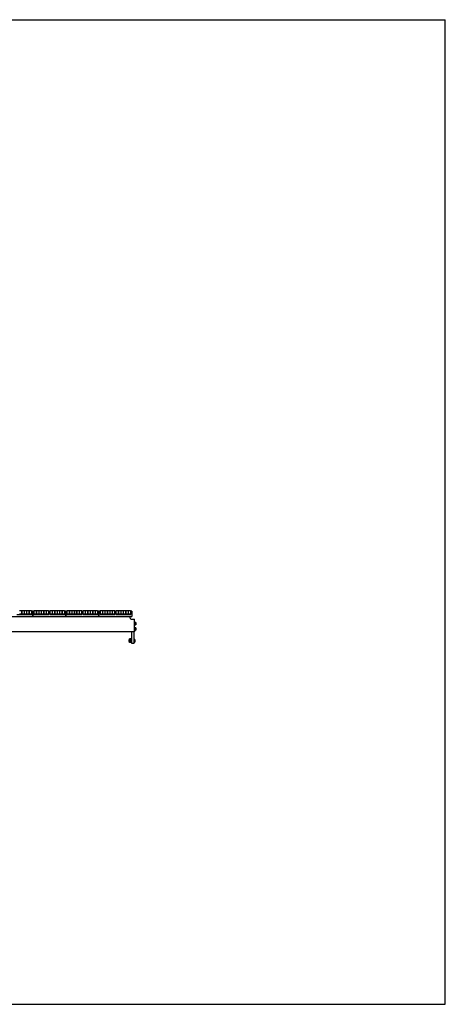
# Model space of a CAD drawing. Header units: inches. Extents: x 0 to 176, y 0 to 136.
# Tile 11 of 11: x 117 to 176, y 0 to 136. Entities that reach past the tile are written whole.
import ezdxf

# ---------------------------------------------------------------- set-up
doc = ezdxf.new("R2010")
doc.units = ezdxf.units.IN
doc.header["$LTSCALE"] = 9.68
doc.header["$MEASUREMENT"] = 0
doc.layers.get('0').update_dxf_attribs({"linetype": 'CONTINUOUS'})
for name, color, linetype in [('518353_WW_518353_36_BL4', 7, 'CONTINUOUS'), ('520309_BL131', 7, 'CONTINUOUS'), ('532387_BL141', 7, 'CONTINUOUS'), ('807_1830_11_1_SOLID1_BL275', 7, 'CONTINUOUS'), ('807_1830_11_1_SOLID1_BL287', 7, 'CONTINUOUS'), ('807_1830_11_1_SOLID1_BL299', 7, 'CONTINUOUS'), ('807_1830_12_1_SOLID1_BL268', 7, 'CONTINUOUS'), ('807_1830_12_1_SOLID1_BL280', 7, 'CONTINUOUS'), ('807_1830_12_1_SOLID1_BL292', 7, 'CONTINUOUS'), ('807_1830_12_1_SOLID1_BL304', 7, 'CONTINUOUS'), ('807_1830_13_1_SOLID1_BL270', 7, 'CONTINUOUS'), ('807_1830_13_1_SOLID1_BL282', 7, 'CONTINUOUS'), ('807_1830_13_1_SOLID1_BL294', 7, 'CONTINUOUS'), ('807_1830_19_1_SOLID1_BL269', 7, 'CONTINUOUS'), ('807_1830_19_1_SOLID1_BL281', 7, 'CONTINUOUS'), ('807_1830_19_1_SOLID1_BL293', 7, 'CONTINUOUS'), ('807_1830_1_SOLID1_BL267', 7, 'CONTINUOUS'), ('807_1830_1_SOLID1_BL279', 7, 'CONTINUOUS'), ('807_1830_1_SOLID1_BL291', 7, 'CONTINUOUS'), ('807_1830_1_SOLID1_BL303', 7, 'CONTINUOUS'), ('807_1830_20_1_SOLID1_BL265', 7, 'CONTINUOUS'), ('807_1830_20_1_SOLID1_BL277', 7, 'CONTINUOUS'), ('807_1830_20_1_SOLID1_BL289', 7, 'CONTINUOUS'), ('807_1830_20_1_SOLID1_BL301', 7, 'CONTINUOUS'), ('807_1830_22_1_SOLID1_BL160', 7, 'CONTINUOUS'), ('807_1830_22_1_SOLID1_BL161', 7, 'CONTINUOUS'), ('807_1830_22_1_SOLID1_BL162', 7, 'CONTINUOUS'), ('807_1830_22_1_SOLID1_BL163', 7, 'CONTINUOUS'), ('807_1830_29_1_SOLID1_BL264', 7, 'CONTINUOUS'), ('807_1830_29_1_SOLID1_BL276', 7, 'CONTINUOUS'), ('807_1830_29_1_SOLID1_BL288', 7, 'CONTINUOUS'), ('807_1830_29_1_SOLID1_BL300', 7, 'CONTINUOUS'), ('807_1830_30_1_SOLID1_BL274', 7, 'CONTINUOUS'), ('807_1830_30_1_SOLID1_BL286', 7, 'CONTINUOUS'), ('807_1830_30_1_SOLID1_BL298', 7, 'CONTINUOUS'), ('807_1830_34_1_SOLID1_BL273', 7, 'CONTINUOUS'), ('807_1830_34_1_SOLID1_BL285', 7, 'CONTINUOUS'), ('807_1830_34_1_SOLID1_BL297', 7, 'CONTINUOUS'), ('807_1830_35_1_SOLID1_BL271', 7, 'CONTINUOUS'), ('807_1830_35_1_SOLID1_BL283', 7, 'CONTINUOUS'), ('807_1830_35_1_SOLID1_BL295', 7, 'CONTINUOUS'), ('807_1830_4_1_SOLID1_BL266', 7, 'CONTINUOUS'), ('807_1830_4_1_SOLID1_BL278', 7, 'CONTINUOUS'), ('807_1830_4_1_SOLID1_BL290', 7, 'CONTINUOUS'), ('807_1830_4_1_SOLID1_BL302', 7, 'CONTINUOUS'), ('807_1830_5_1_SOLID1_BL272', 7, 'CONTINUOUS'), ('807_1830_5_1_SOLID1_BL284', 7, 'CONTINUOUS'), ('807_1830_5_1_SOLID1_BL296', 7, 'CONTINUOUS'), ('960616MSSF_BL15', 7, 'CONTINUOUS'), ('960616MSSF_BL28', 7, 'CONTINUOUS'), ('960616MSSF_BL308', 7, 'CONTINUOUS')]:
    doc.layers.add(name, color=color, linetype=linetype)

# ---------------------------------------------------------------- blocks, each defined once
blk = doc.blocks.new('518353_WW_518353_36_BL4', base_point=(91.87, 88))
at = {"layer": '518353_WW_518353_36_BL4', "color": 7, "linetype": 'CONTINUOUS'}
for p, q in [((119.09, 53.56), (119.06, 53.56)), ((123.65, 53.56), (123.62, 53.56)), ((128.21, 53.56), (128.18, 53.56)), ((132.52, 53.32), (132.52, 53.56)), ((132.64, 53.2), (133.1, 53.2)), ((133.1, 51.45), (133.1, 53.2)), ((133.1, 51.45), (95.93, 51.45))]:
    blk.add_line(p, q, dxfattribs=at)
blk.add_arc((132.64, 53.32), 0.125, 180, 270, dxfattribs=at)
blk = doc.blocks.new('960616MSSF_BL15', base_point=(90.85, 87.28))
at = {"layer": '960616MSSF_BL15', "color": 7, "linetype": 'CONTINUOUS'}
for p, q in [((132.37, 50.31), (132.38, 50.33)), ((132.38, 50.33), (132.43, 50.33)), ((132.38, 50.09), (132.38, 50.33)), ((132.62, 50.33), (132.75, 50.33)), ((133, 50.48), (133.05, 50.48)), ((133.05, 50.48), (133.05, 49.94)), ((133.05, 50.39), (133.15, 50.39)), ((133.15, 50.39), (133.16, 50.38)), ((133.17, 50.36), (133.16, 50.38)), ((133.17, 50.36), (133.17, 50.06)), ((132.37, 50.1), (132.37, 50.31)), ((132.37, 50.1), (132.38, 50.09)), ((132.38, 50.09), (132.43, 50.09)), ((132.62, 50.09), (132.75, 50.09)), ((133, 49.94), (133.05, 49.94)), ((133.05, 50.31), (133.15, 50.31)), ((133.05, 50.13), (133.15, 50.13)), ((133.05, 50.03), (133.15, 50.03)), ((133.15, 50.03), (133.16, 50.03)), ((133.17, 50.06), (133.16, 50.03))]:
    blk.add_line(p, q, dxfattribs=at)
for points, knots in [([(133.16, 50.38), (133.16, 50.38), (133.16, 50.37), (133.17, 50.36), (133.17, 50.36), (133.17, 50.35), (133.17, 50.34), (133.17, 50.34), (133.16, 50.33), (133.16, 50.32), (133.16, 50.32), (133.15, 50.31)], [0, 0, 0, 0, 0.129736, 0.253834, 0.373695, 0.432869, 0.492017, 0.611675, 0.735403, 0.864732, 1, 1, 1, 1]), ([(133.15, 50.31), (133.16, 50.31), (133.16, 50.29), (133.16, 50.27), (133.17, 50.24), (133.17, 50.22), (133.17, 50.2), (133.16, 50.18), (133.16, 50.15), (133.16, 50.14), (133.15, 50.13)], [0, 0, 0, 0, 0.125019, 0.250023, 0.375015, 0.5, 0.624985, 0.749977, 0.874981, 1, 1, 1, 1]), ([(133.15, 50.13), (133.16, 50.13), (133.16, 50.12), (133.16, 50.11), (133.17, 50.09), (133.17, 50.08), (133.17, 50.07), (133.16, 50.05), (133.16, 50.04), (133.16, 50.03), (133.15, 50.03)], [0, 0, 0, 0, 0.128962, 0.254921, 0.378248, 0.500004, 0.621761, 0.745092, 0.871044, 1, 1, 1, 1])]:
    blk.add_open_spline(points, degree=3, knots=knots, dxfattribs=at)
blk = doc.blocks.new('960616MSSF_BL28', base_point=(92.01, 88.52))
at = {"layer": '960616MSSF_BL28', "color": 7, "linetype": 'CONTINUOUS'}
for p, q in [((133.1, 52.85), (133.16, 52.85)), ((133.1, 52.31), (133.16, 52.31)), ((133.16, 52.85), (133.16, 52.31)), ((133.16, 52.74), (133.26, 52.74)), ((133.16, 52.74), (133.26, 52.74)), ((133.16, 52.58), (133.26, 52.58)), ((133.16, 52.42), (133.26, 52.42)), ((133.28, 52.73), (133.27, 52.74)), ((133.28, 52.43), (133.27, 52.42)), ((133.28, 52.73), (133.28, 52.43))]:
    blk.add_line(p, q, dxfattribs=at)
for points, knots in [([(133.26, 52.74), (133.26, 52.74), (133.26, 52.74), (133.26, 52.74), (133.27, 52.74), (133.27, 52.74), (133.27, 52.74), (133.27, 52.74), (133.27, 52.74), (133.27, 52.74), (133.27, 52.74), (133.27, 52.74), (133.27, 52.74)], [0, 0, 0, 0, 0.207334, 0.395169, 0.56139, 0.703732, 0.81999, 0.908503, 0.941976, 0.968184, 0.9873, 1, 1, 1, 1]), ([(133.26, 52.74), (133.26, 52.73), (133.26, 52.72), (133.27, 52.7), (133.27, 52.68), (133.27, 52.66), (133.27, 52.64), (133.27, 52.62), (133.26, 52.6), (133.26, 52.58), (133.26, 52.58)], [0, 0, 0, 0, 0.125633, 0.250781, 0.375513, 0.5, 0.624487, 0.749219, 0.874368, 1, 1, 1, 1]), ([(133.27, 52.74), (133.27, 52.74), (133.27, 52.74), (133.27, 52.74), (133.27, 52.74), (133.27, 52.74), (133.27, 52.74), (133.27, 52.74), (133.27, 52.74), (133.27, 52.74), (133.27, 52.74), (133.27, 52.74), (133.27, 52.74), (133.27, 52.74), (133.26, 52.74), (133.26, 52.74), (133.26, 52.74), (133.26, 52.74)], [0, 0, 0, 0, 0.00499, 0.009765, 0.015361, 0.022449, 0.042206, 0.070138, 0.106468, 0.151145, 0.203981, 0.264753, 0.333212, 0.409052, 0.581499, 0.779351, 1, 1, 1, 1]), ([(133.26, 52.58), (133.26, 52.57), (133.26, 52.56), (133.27, 52.54), (133.27, 52.52), (133.27, 52.5), (133.27, 52.48), (133.27, 52.46), (133.26, 52.44), (133.26, 52.43), (133.26, 52.42)], [0, 0, 0, 0, 0.125779, 0.250962, 0.375633, 0.500001, 0.624369, 0.74904, 0.874222, 1, 1, 1, 1]), ([(133.26, 52.42), (133.26, 52.42), (133.26, 52.42), (133.26, 52.42), (133.27, 52.42), (133.27, 52.42), (133.27, 52.42), (133.27, 52.42), (133.27, 52.42), (133.27, 52.42), (133.27, 52.42), (133.27, 52.42), (133.27, 52.42)], [0, 0, 0, 0, 0.207334, 0.395169, 0.56139, 0.703732, 0.81999, 0.908503, 0.941976, 0.968184, 0.9873, 1, 1, 1, 1])]:
    blk.add_open_spline(points, degree=3, knots=knots, dxfattribs=at)
blk = doc.blocks.new('520309_BL131', base_point=(89.9, 87.14))
at = {"layer": '520309_BL131', "color": 7, "linetype": 'CONTINUOUS'}
for p, q in [((132.75, 49.83), (132.75, 51.45)), ((133, 51.45), (133, 49.83)), ((133, 49.83), (132.75, 49.83))]:
    blk.add_line(p, q, dxfattribs=at)
blk = doc.blocks.new('532387_BL141', base_point=(90.09, 87.01))
at = {"layer": '532387_BL141', "color": 7, "linetype": 'CONTINUOUS'}
for p, q in [((132.62, 50.46), (132.43, 50.46)), ((132.43, 49.96), (132.43, 50.46)), ((132.62, 49.96), (132.62, 50.46)), ((132.62, 49.96), (132.43, 49.96))]:
    blk.add_line(p, q, dxfattribs=at)
blk = doc.blocks.new('807_1830_22_1_SOLID1_BL160', base_point=(84.38, 82.03))
at = {"layer": '807_1830_22_1_SOLID1_BL160', "color": 7, "linetype": 'CONTINUOUS'}
for p, q in [((114.53, 53.56), (119.06, 53.56)), ((116.87, 53.85), (118.93, 53.85)), ((117.57, 54.3), (117.54, 54.3)), ((117.57, 54.04), (117.54, 54.04)), ((117.91, 54.3), (117.88, 54.3)), ((117.91, 54.04), (117.88, 54.04)), ((118.25, 54.3), (118.22, 54.3)), ((118.25, 54.04), (118.22, 54.04)), ((118.59, 54.3), (118.56, 54.3)), ((118.59, 54.04), (118.56, 54.04)), ((119.06, 54.3), (118.9, 54.3)), ((118.93, 54.04), (118.9, 54.04)), ((118.93, 53.85), (118.93, 54.3)), ((119.06, 54.3), (119.06, 53.56))]:
    blk.add_line(p, q, dxfattribs=at)
blk = doc.blocks.new('807_1830_22_1_SOLID1_BL161', base_point=(91.22, 88.87))
at = {"layer": '807_1830_22_1_SOLID1_BL161', "color": 7, "linetype": 'CONTINUOUS'}
for p, q in [((128.38, 54.3), (128.21, 54.3)), ((128.21, 53.56), (128.21, 54.3)), ((128.21, 53.56), (132.74, 53.56)), ((128.35, 54.3), (128.35, 53.85)), ((128.38, 54.04), (128.35, 54.04)), ((128.35, 53.85), (130.41, 53.85)), ((128.72, 54.3), (128.69, 54.3)), ((128.72, 54.04), (128.69, 54.04)), ((129.06, 54.3), (129.03, 54.3)), ((129.06, 54.04), (129.03, 54.04)), ((129.4, 54.3), (129.37, 54.3)), ((129.4, 54.04), (129.37, 54.04)), ((129.73, 54.3), (129.7, 54.3)), ((129.73, 54.04), (129.7, 54.04)), ((130.07, 54.3), (130.04, 54.3)), ((130.07, 54.04), (130.04, 54.04)), ((130.58, 54.3), (130.38, 54.3)), ((130.41, 54.04), (130.38, 54.04)), ((130.41, 53.85), (130.41, 54.3)), ((130.55, 54.3), (130.55, 53.85)), ((130.58, 54.04), (130.55, 54.04)), ((130.55, 53.85), (132.61, 53.85)), ((130.91, 54.3), (130.88, 54.3)), ((130.91, 54.04), (130.88, 54.04)), ((131.25, 54.3), (131.22, 54.3)), ((131.25, 54.04), (131.22, 54.04)), ((131.59, 54.3), (131.56, 54.3)), ((131.59, 54.04), (131.56, 54.04)), ((131.93, 54.3), (131.9, 54.3)), ((131.93, 54.04), (131.9, 54.04)), ((132.27, 54.3), (132.24, 54.3)), ((132.27, 54.04), (132.24, 54.04)), ((132.74, 54.3), (132.58, 54.3)), ((132.61, 54.04), (132.58, 54.04)), ((132.61, 53.85), (132.61, 54.3)), ((132.74, 54.3), (132.74, 53.56))]:
    blk.add_line(p, q, dxfattribs=at)
blk = doc.blocks.new('807_1830_22_1_SOLID1_BL162', base_point=(88.94, 86.59))
at = {"layer": '807_1830_22_1_SOLID1_BL162', "color": 7, "linetype": 'CONTINUOUS'}
for p, q in [((123.82, 54.3), (123.65, 54.3)), ((123.65, 53.56), (123.65, 54.3)), ((123.65, 53.56), (128.18, 53.56)), ((123.79, 54.3), (123.79, 53.85)), ((123.82, 54.04), (123.79, 54.04)), ((123.79, 53.85), (125.85, 53.85)), ((124.16, 54.3), (124.13, 54.3)), ((124.16, 54.04), (124.13, 54.04)), ((124.5, 54.3), (124.47, 54.3)), ((124.5, 54.04), (124.47, 54.04)), ((124.84, 54.3), (124.81, 54.3)), ((124.84, 54.04), (124.81, 54.04)), ((125.17, 54.3), (125.14, 54.3)), ((125.17, 54.04), (125.14, 54.04)), ((125.51, 54.3), (125.48, 54.3)), ((125.51, 54.04), (125.48, 54.04)), ((126.02, 54.3), (125.82, 54.3)), ((125.85, 54.04), (125.82, 54.04)), ((125.85, 53.85), (125.85, 54.3)), ((125.99, 54.3), (125.99, 53.85)), ((126.02, 54.04), (125.99, 54.04)), ((125.99, 53.85), (128.05, 53.85)), ((126.35, 54.3), (126.32, 54.3)), ((126.35, 54.04), (126.32, 54.04)), ((126.69, 54.3), (126.66, 54.3)), ((126.69, 54.04), (126.66, 54.04)), ((127.03, 54.3), (127, 54.3)), ((127.03, 54.04), (127, 54.04)), ((127.37, 54.3), (127.34, 54.3)), ((127.37, 54.04), (127.34, 54.04)), ((127.71, 54.3), (127.68, 54.3)), ((127.71, 54.04), (127.68, 54.04)), ((128.18, 54.3), (128.02, 54.3)), ((128.05, 54.04), (128.02, 54.04)), ((128.05, 53.85), (128.05, 54.3)), ((128.18, 54.3), (128.18, 53.56))]:
    blk.add_line(p, q, dxfattribs=at)
blk = doc.blocks.new('807_1830_22_1_SOLID1_BL163', base_point=(86.66, 84.31))
at = {"layer": '807_1830_22_1_SOLID1_BL163', "color": 7, "linetype": 'CONTINUOUS'}
for p, q in [((119.26, 54.3), (119.09, 54.3)), ((119.09, 53.56), (119.09, 54.3)), ((119.09, 53.56), (123.62, 53.56)), ((119.23, 54.3), (119.23, 53.85)), ((119.26, 54.04), (119.23, 54.04)), ((119.23, 53.85), (121.29, 53.85)), ((119.6, 54.3), (119.57, 54.3)), ((119.6, 54.04), (119.57, 54.04)), ((119.94, 54.3), (119.91, 54.3)), ((119.94, 54.04), (119.91, 54.04)), ((120.28, 54.3), (120.25, 54.3)), ((120.28, 54.04), (120.25, 54.04)), ((120.61, 54.3), (120.58, 54.3)), ((120.61, 54.04), (120.58, 54.04)), ((120.95, 54.3), (120.92, 54.3)), ((120.95, 54.04), (120.92, 54.04)), ((121.46, 54.3), (121.26, 54.3)), ((121.29, 54.04), (121.26, 54.04)), ((121.29, 53.85), (121.29, 54.3)), ((121.43, 54.3), (121.43, 53.85)), ((121.46, 54.04), (121.43, 54.04)), ((121.43, 53.85), (123.49, 53.85)), ((121.79, 54.3), (121.76, 54.3)), ((121.79, 54.04), (121.76, 54.04)), ((122.13, 54.3), (122.1, 54.3)), ((122.13, 54.04), (122.1, 54.04)), ((122.47, 54.3), (122.44, 54.3)), ((122.47, 54.04), (122.44, 54.04)), ((122.81, 54.3), (122.78, 54.3)), ((122.81, 54.04), (122.78, 54.04)), ((123.15, 54.3), (123.12, 54.3)), ((123.15, 54.04), (123.12, 54.04)), ((123.62, 54.3), (123.46, 54.3)), ((123.49, 54.04), (123.46, 54.04)), ((123.49, 53.85), (123.49, 54.3)), ((123.62, 54.3), (123.62, 53.56))]:
    blk.add_line(p, q, dxfattribs=at)
blk = doc.blocks.new('807_1830_29_1_SOLID1_BL264', base_point=(91.87, 88.96))
at = {"layer": '807_1830_29_1_SOLID1_BL264', "color": 7, "linetype": 'CONTINUOUS'}
for p, q in [((132.58, 54.35), (132.27, 54.35)), ((132.27, 53.9), (132.27, 54.35)), ((132.58, 53.9), (132.27, 53.9)), ((132.58, 54.35), (132.58, 53.9))]:
    blk.add_line(p, q, dxfattribs=at)
blk = doc.blocks.new('807_1830_20_1_SOLID1_BL265', base_point=(91.7, 88.79))
at = {"layer": '807_1830_20_1_SOLID1_BL265', "color": 7, "linetype": 'CONTINUOUS'}
for p, q in [((132.24, 54.35), (131.93, 54.35)), ((131.93, 53.9), (131.93, 54.35)), ((132.24, 53.9), (131.93, 53.9)), ((132.24, 54.35), (132.24, 53.9))]:
    blk.add_line(p, q, dxfattribs=at)
blk = doc.blocks.new('807_1830_4_1_SOLID1_BL266', base_point=(91.53, 88.62))
at = {"layer": '807_1830_4_1_SOLID1_BL266', "color": 7, "linetype": 'CONTINUOUS'}
for p, q in [((131.9, 54.35), (131.59, 54.35)), ((131.59, 53.9), (131.59, 54.35)), ((131.9, 53.9), (131.59, 53.9)), ((131.9, 54.35), (131.9, 53.9))]:
    blk.add_line(p, q, dxfattribs=at)
blk = doc.blocks.new('807_1830_1_SOLID1_BL267', base_point=(91.36, 88.45))
at = {"layer": '807_1830_1_SOLID1_BL267', "color": 7, "linetype": 'CONTINUOUS'}
for p, q in [((131.56, 54.35), (131.25, 54.35)), ((131.25, 53.9), (131.25, 54.35)), ((131.56, 53.9), (131.25, 53.9)), ((131.56, 54.35), (131.56, 53.9))]:
    blk.add_line(p, q, dxfattribs=at)
blk = doc.blocks.new('807_1830_12_1_SOLID1_BL268', base_point=(91.19, 88.28))
at = {"layer": '807_1830_12_1_SOLID1_BL268', "color": 7, "linetype": 'CONTINUOUS'}
for p, q in [((131.22, 54.35), (130.91, 54.35)), ((130.91, 53.9), (130.91, 54.35)), ((131.22, 53.9), (130.91, 53.9)), ((131.22, 54.35), (131.22, 53.9))]:
    blk.add_line(p, q, dxfattribs=at)
blk = doc.blocks.new('807_1830_19_1_SOLID1_BL269', base_point=(91.02, 88.12))
at = {"layer": '807_1830_19_1_SOLID1_BL269', "color": 7, "linetype": 'CONTINUOUS'}
for p, q in [((130.88, 54.35), (130.58, 54.35)), ((130.58, 53.9), (130.58, 54.35)), ((130.88, 53.9), (130.58, 53.9)), ((130.88, 54.35), (130.88, 53.9))]:
    blk.add_line(p, q, dxfattribs=at)
blk = doc.blocks.new('807_1830_13_1_SOLID1_BL270', base_point=(90.77, 87.86))
at = {"layer": '807_1830_13_1_SOLID1_BL270', "color": 7, "linetype": 'CONTINUOUS'}
for p, q in [((130.38, 54.35), (130.07, 54.35)), ((130.07, 53.9), (130.07, 54.35)), ((130.38, 53.9), (130.07, 53.9)), ((130.38, 54.35), (130.38, 53.9))]:
    blk.add_line(p, q, dxfattribs=at)
blk = doc.blocks.new('807_1830_35_1_SOLID1_BL271', base_point=(90.6, 87.7))
at = {"layer": '807_1830_35_1_SOLID1_BL271', "color": 7, "linetype": 'CONTINUOUS'}
for p, q in [((130.04, 54.35), (129.73, 54.35)), ((129.73, 53.9), (129.73, 54.35)), ((130.04, 53.9), (129.73, 53.9)), ((130.04, 54.35), (130.04, 53.9))]:
    blk.add_line(p, q, dxfattribs=at)
blk = doc.blocks.new('807_1830_5_1_SOLID1_BL272', base_point=(90.43, 87.53))
at = {"layer": '807_1830_5_1_SOLID1_BL272', "color": 7, "linetype": 'CONTINUOUS'}
for p, q in [((129.7, 54.35), (129.4, 54.35)), ((129.4, 53.9), (129.4, 54.35)), ((129.7, 53.9), (129.4, 53.9)), ((129.7, 54.35), (129.7, 53.9))]:
    blk.add_line(p, q, dxfattribs=at)
blk = doc.blocks.new('807_1830_34_1_SOLID1_BL273', base_point=(90.26, 87.36))
at = {"layer": '807_1830_34_1_SOLID1_BL273', "color": 7, "linetype": 'CONTINUOUS'}
for p, q in [((129.37, 54.35), (129.06, 54.35)), ((129.06, 53.9), (129.06, 54.35)), ((129.37, 53.9), (129.06, 53.9)), ((129.37, 54.35), (129.37, 53.9))]:
    blk.add_line(p, q, dxfattribs=at)
blk = doc.blocks.new('807_1830_30_1_SOLID1_BL274', base_point=(90.1, 87.19))
at = {"layer": '807_1830_30_1_SOLID1_BL274', "color": 7, "linetype": 'CONTINUOUS'}
for p, q in [((129.03, 54.35), (128.72, 54.35)), ((128.72, 53.9), (128.72, 54.35)), ((129.03, 53.9), (128.72, 53.9)), ((129.03, 54.35), (129.03, 53.9))]:
    blk.add_line(p, q, dxfattribs=at)
blk = doc.blocks.new('807_1830_11_1_SOLID1_BL275', base_point=(89.93, 87.02))
at = {"layer": '807_1830_11_1_SOLID1_BL275', "color": 7, "linetype": 'CONTINUOUS'}
for p, q in [((128.69, 54.35), (128.38, 54.35)), ((128.38, 53.9), (128.38, 54.35)), ((128.69, 53.9), (128.38, 53.9)), ((128.69, 54.35), (128.69, 53.9))]:
    blk.add_line(p, q, dxfattribs=at)
blk = doc.blocks.new('807_1830_29_1_SOLID1_BL276', base_point=(89.59, 86.68))
at = {"layer": '807_1830_29_1_SOLID1_BL276', "color": 7, "linetype": 'CONTINUOUS'}
for p, q in [((128.02, 54.35), (127.71, 54.35)), ((127.71, 53.9), (127.71, 54.35)), ((128.02, 53.9), (127.71, 53.9)), ((128.02, 54.35), (128.02, 53.9))]:
    blk.add_line(p, q, dxfattribs=at)
blk = doc.blocks.new('807_1830_20_1_SOLID1_BL277', base_point=(89.42, 86.51))
at = {"layer": '807_1830_20_1_SOLID1_BL277', "color": 7, "linetype": 'CONTINUOUS'}
for p, q in [((127.68, 54.35), (127.37, 54.35)), ((127.37, 53.9), (127.37, 54.35)), ((127.68, 53.9), (127.37, 53.9)), ((127.68, 54.35), (127.68, 53.9))]:
    blk.add_line(p, q, dxfattribs=at)
blk = doc.blocks.new('807_1830_4_1_SOLID1_BL278', base_point=(89.25, 86.34))
at = {"layer": '807_1830_4_1_SOLID1_BL278', "color": 7, "linetype": 'CONTINUOUS'}
for p, q in [((127.34, 54.35), (127.03, 54.35)), ((127.03, 53.9), (127.03, 54.35)), ((127.34, 53.9), (127.03, 53.9)), ((127.34, 54.35), (127.34, 53.9))]:
    blk.add_line(p, q, dxfattribs=at)
blk = doc.blocks.new('807_1830_1_SOLID1_BL279', base_point=(89.08, 86.17))
at = {"layer": '807_1830_1_SOLID1_BL279', "color": 7, "linetype": 'CONTINUOUS'}
for p, q in [((127, 54.35), (126.69, 54.35)), ((126.69, 53.9), (126.69, 54.35)), ((127, 53.9), (126.69, 53.9)), ((127, 54.35), (127, 53.9))]:
    blk.add_line(p, q, dxfattribs=at)
blk = doc.blocks.new('807_1830_12_1_SOLID1_BL280', base_point=(88.91, 86))
at = {"layer": '807_1830_12_1_SOLID1_BL280', "color": 7, "linetype": 'CONTINUOUS'}
for p, q in [((126.66, 54.35), (126.35, 54.35)), ((126.35, 53.9), (126.35, 54.35)), ((126.66, 53.9), (126.35, 53.9)), ((126.66, 54.35), (126.66, 53.9))]:
    blk.add_line(p, q, dxfattribs=at)
blk = doc.blocks.new('807_1830_19_1_SOLID1_BL281', base_point=(88.74, 85.84))
at = {"layer": '807_1830_19_1_SOLID1_BL281', "color": 7, "linetype": 'CONTINUOUS'}
for p, q in [((126.32, 54.35), (126.02, 54.35)), ((126.02, 53.9), (126.02, 54.35)), ((126.32, 53.9), (126.02, 53.9)), ((126.32, 54.35), (126.32, 53.9))]:
    blk.add_line(p, q, dxfattribs=at)
blk = doc.blocks.new('807_1830_13_1_SOLID1_BL282', base_point=(88.49, 85.58))
at = {"layer": '807_1830_13_1_SOLID1_BL282', "color": 7, "linetype": 'CONTINUOUS'}
for p, q in [((125.82, 54.35), (125.51, 54.35)), ((125.51, 53.9), (125.51, 54.35)), ((125.82, 53.9), (125.51, 53.9)), ((125.82, 54.35), (125.82, 53.9))]:
    blk.add_line(p, q, dxfattribs=at)
blk = doc.blocks.new('807_1830_35_1_SOLID1_BL283', base_point=(88.32, 85.42))
at = {"layer": '807_1830_35_1_SOLID1_BL283', "color": 7, "linetype": 'CONTINUOUS'}
for p, q in [((125.48, 54.35), (125.17, 54.35)), ((125.17, 53.9), (125.17, 54.35)), ((125.48, 53.9), (125.17, 53.9)), ((125.48, 54.35), (125.48, 53.9))]:
    blk.add_line(p, q, dxfattribs=at)
blk = doc.blocks.new('807_1830_5_1_SOLID1_BL284', base_point=(88.15, 85.25))
at = {"layer": '807_1830_5_1_SOLID1_BL284', "color": 7, "linetype": 'CONTINUOUS'}
for p, q in [((125.14, 54.35), (124.84, 54.35)), ((124.84, 53.9), (124.84, 54.35)), ((125.14, 53.9), (124.84, 53.9)), ((125.14, 54.35), (125.14, 53.9))]:
    blk.add_line(p, q, dxfattribs=at)
blk = doc.blocks.new('807_1830_34_1_SOLID1_BL285', base_point=(87.98, 85.08))
at = {"layer": '807_1830_34_1_SOLID1_BL285', "color": 7, "linetype": 'CONTINUOUS'}
for p, q in [((124.81, 54.35), (124.5, 54.35)), ((124.5, 53.9), (124.5, 54.35)), ((124.81, 53.9), (124.5, 53.9)), ((124.81, 54.35), (124.81, 53.9))]:
    blk.add_line(p, q, dxfattribs=at)
blk = doc.blocks.new('807_1830_30_1_SOLID1_BL286', base_point=(87.82, 84.91))
at = {"layer": '807_1830_30_1_SOLID1_BL286', "color": 7, "linetype": 'CONTINUOUS'}
for p, q in [((124.47, 54.35), (124.16, 54.35)), ((124.16, 53.9), (124.16, 54.35)), ((124.47, 53.9), (124.16, 53.9)), ((124.47, 54.35), (124.47, 53.9))]:
    blk.add_line(p, q, dxfattribs=at)
blk = doc.blocks.new('807_1830_11_1_SOLID1_BL287', base_point=(87.65, 84.74))
at = {"layer": '807_1830_11_1_SOLID1_BL287', "color": 7, "linetype": 'CONTINUOUS'}
for p, q in [((124.13, 54.35), (123.82, 54.35)), ((123.82, 53.9), (123.82, 54.35)), ((124.13, 53.9), (123.82, 53.9)), ((124.13, 54.35), (124.13, 53.9))]:
    blk.add_line(p, q, dxfattribs=at)
blk = doc.blocks.new('807_1830_29_1_SOLID1_BL288', base_point=(87.31, 84.4))
at = {"layer": '807_1830_29_1_SOLID1_BL288', "color": 7, "linetype": 'CONTINUOUS'}
for p, q in [((123.46, 54.35), (123.15, 54.35)), ((123.15, 53.9), (123.15, 54.35)), ((123.46, 53.9), (123.15, 53.9)), ((123.46, 54.35), (123.46, 53.9))]:
    blk.add_line(p, q, dxfattribs=at)
blk = doc.blocks.new('807_1830_20_1_SOLID1_BL289', base_point=(87.14, 84.23))
at = {"layer": '807_1830_20_1_SOLID1_BL289', "color": 7, "linetype": 'CONTINUOUS'}
for p, q in [((123.12, 54.35), (122.81, 54.35)), ((122.81, 53.9), (122.81, 54.35)), ((123.12, 53.9), (122.81, 53.9)), ((123.12, 54.35), (123.12, 53.9))]:
    blk.add_line(p, q, dxfattribs=at)
blk = doc.blocks.new('807_1830_4_1_SOLID1_BL290', base_point=(86.97, 84.06))
at = {"layer": '807_1830_4_1_SOLID1_BL290', "color": 7, "linetype": 'CONTINUOUS'}
for p, q in [((122.78, 54.35), (122.47, 54.35)), ((122.47, 53.9), (122.47, 54.35)), ((122.78, 53.9), (122.47, 53.9)), ((122.78, 54.35), (122.78, 53.9))]:
    blk.add_line(p, q, dxfattribs=at)
blk = doc.blocks.new('807_1830_1_SOLID1_BL291', base_point=(86.8, 83.89))
at = {"layer": '807_1830_1_SOLID1_BL291', "color": 7, "linetype": 'CONTINUOUS'}
for p, q in [((122.44, 54.35), (122.13, 54.35)), ((122.13, 53.9), (122.13, 54.35)), ((122.44, 53.9), (122.13, 53.9)), ((122.44, 54.35), (122.44, 53.9))]:
    blk.add_line(p, q, dxfattribs=at)
blk = doc.blocks.new('807_1830_12_1_SOLID1_BL292', base_point=(86.63, 83.72))
at = {"layer": '807_1830_12_1_SOLID1_BL292', "color": 7, "linetype": 'CONTINUOUS'}
for p, q in [((122.1, 54.35), (121.79, 54.35)), ((121.79, 53.9), (121.79, 54.35)), ((122.1, 53.9), (121.79, 53.9)), ((122.1, 54.35), (122.1, 53.9))]:
    blk.add_line(p, q, dxfattribs=at)
blk = doc.blocks.new('807_1830_19_1_SOLID1_BL293', base_point=(86.46, 83.56))
at = {"layer": '807_1830_19_1_SOLID1_BL293', "color": 7, "linetype": 'CONTINUOUS'}
for p, q in [((121.76, 54.35), (121.46, 54.35)), ((121.46, 53.9), (121.46, 54.35)), ((121.76, 53.9), (121.46, 53.9)), ((121.76, 54.35), (121.76, 53.9))]:
    blk.add_line(p, q, dxfattribs=at)
blk = doc.blocks.new('807_1830_13_1_SOLID1_BL294', base_point=(86.21, 83.3))
at = {"layer": '807_1830_13_1_SOLID1_BL294', "color": 7, "linetype": 'CONTINUOUS'}
for p, q in [((121.26, 54.35), (120.95, 54.35)), ((120.95, 53.9), (120.95, 54.35)), ((121.26, 53.9), (120.95, 53.9)), ((121.26, 54.35), (121.26, 53.9))]:
    blk.add_line(p, q, dxfattribs=at)
blk = doc.blocks.new('807_1830_35_1_SOLID1_BL295', base_point=(86.04, 83.14))
at = {"layer": '807_1830_35_1_SOLID1_BL295', "color": 7, "linetype": 'CONTINUOUS'}
for p, q in [((120.92, 54.35), (120.61, 54.35)), ((120.61, 53.9), (120.61, 54.35)), ((120.92, 53.9), (120.61, 53.9)), ((120.92, 54.35), (120.92, 53.9))]:
    blk.add_line(p, q, dxfattribs=at)
blk = doc.blocks.new('807_1830_5_1_SOLID1_BL296', base_point=(85.87, 82.97))
at = {"layer": '807_1830_5_1_SOLID1_BL296', "color": 7, "linetype": 'CONTINUOUS'}
for p, q in [((120.58, 54.35), (120.28, 54.35)), ((120.28, 53.9), (120.28, 54.35)), ((120.58, 53.9), (120.28, 53.9)), ((120.58, 54.35), (120.58, 53.9))]:
    blk.add_line(p, q, dxfattribs=at)
blk = doc.blocks.new('807_1830_34_1_SOLID1_BL297', base_point=(85.7, 82.8))
at = {"layer": '807_1830_34_1_SOLID1_BL297', "color": 7, "linetype": 'CONTINUOUS'}
for p, q in [((120.25, 54.35), (119.94, 54.35)), ((119.94, 53.9), (119.94, 54.35)), ((120.25, 53.9), (119.94, 53.9)), ((120.25, 54.35), (120.25, 53.9))]:
    blk.add_line(p, q, dxfattribs=at)
blk = doc.blocks.new('807_1830_30_1_SOLID1_BL298', base_point=(85.54, 82.63))
at = {"layer": '807_1830_30_1_SOLID1_BL298', "color": 7, "linetype": 'CONTINUOUS'}
for p, q in [((119.91, 54.35), (119.6, 54.35)), ((119.6, 53.9), (119.6, 54.35)), ((119.91, 53.9), (119.6, 53.9)), ((119.91, 54.35), (119.91, 53.9))]:
    blk.add_line(p, q, dxfattribs=at)
blk = doc.blocks.new('807_1830_11_1_SOLID1_BL299', base_point=(85.37, 82.46))
at = {"layer": '807_1830_11_1_SOLID1_BL299', "color": 7, "linetype": 'CONTINUOUS'}
for p, q in [((119.57, 54.35), (119.26, 54.35)), ((119.26, 53.9), (119.26, 54.35)), ((119.57, 53.9), (119.26, 53.9)), ((119.57, 54.35), (119.57, 53.9))]:
    blk.add_line(p, q, dxfattribs=at)
blk = doc.blocks.new('807_1830_29_1_SOLID1_BL300', base_point=(85.03, 82.12))
at = {"layer": '807_1830_29_1_SOLID1_BL300', "color": 7, "linetype": 'CONTINUOUS'}
for p, q in [((118.9, 54.35), (118.59, 54.35)), ((118.59, 53.9), (118.59, 54.35)), ((118.9, 53.9), (118.59, 53.9)), ((118.9, 54.35), (118.9, 53.9))]:
    blk.add_line(p, q, dxfattribs=at)
blk = doc.blocks.new('807_1830_20_1_SOLID1_BL301', base_point=(84.86, 81.95))
at = {"layer": '807_1830_20_1_SOLID1_BL301', "color": 7, "linetype": 'CONTINUOUS'}
for p, q in [((118.56, 54.35), (118.25, 54.35)), ((118.25, 53.9), (118.25, 54.35)), ((118.56, 53.9), (118.25, 53.9)), ((118.56, 54.35), (118.56, 53.9))]:
    blk.add_line(p, q, dxfattribs=at)
blk = doc.blocks.new('807_1830_4_1_SOLID1_BL302', base_point=(84.69, 81.78))
at = {"layer": '807_1830_4_1_SOLID1_BL302', "color": 7, "linetype": 'CONTINUOUS'}
for p, q in [((118.22, 54.35), (117.91, 54.35)), ((117.91, 53.9), (117.91, 54.35)), ((118.22, 53.9), (117.91, 53.9)), ((118.22, 54.35), (118.22, 53.9))]:
    blk.add_line(p, q, dxfattribs=at)
blk = doc.blocks.new('807_1830_1_SOLID1_BL303', base_point=(84.52, 81.61))
at = {"layer": '807_1830_1_SOLID1_BL303', "color": 7, "linetype": 'CONTINUOUS'}
for p, q in [((117.88, 54.35), (117.57, 54.35)), ((117.57, 53.9), (117.57, 54.35)), ((117.88, 53.9), (117.57, 53.9)), ((117.88, 54.35), (117.88, 53.9))]:
    blk.add_line(p, q, dxfattribs=at)
blk = doc.blocks.new('807_1830_12_1_SOLID1_BL304', base_point=(84.35, 81.44))
at = {"layer": '807_1830_12_1_SOLID1_BL304', "color": 7, "linetype": 'CONTINUOUS'}
for p, q in [((117.54, 54.35), (117.23, 54.35)), ((117.54, 53.9), (117.23, 53.9)), ((117.54, 54.35), (117.54, 53.9))]:
    blk.add_line(p, q, dxfattribs=at)
blk = doc.blocks.new('960616MSSF_BL308', base_point=(133.19, 51.83))
at = {"layer": '960616MSSF_BL308', "color": 7, "linetype": 'CONTINUOUS'}
for p, q in [((133.1, 52.1), (133.16, 52.1)), ((133.16, 52.1), (133.16, 51.56)), ((133.16, 51.99), (133.26, 51.99)), ((133.16, 51.99), (133.26, 51.99)), ((133.16, 51.83), (133.26, 51.83)), ((133.28, 51.98), (133.27, 51.99)), ((133.28, 51.68), (133.27, 51.67)), ((133.28, 51.98), (133.28, 51.68)), ((133.1, 51.56), (133.16, 51.56)), ((133.16, 51.67), (133.26, 51.67))]:
    blk.add_line(p, q, dxfattribs=at)
for points, knots in [([(133.26, 51.99), (133.26, 51.99), (133.26, 51.99), (133.26, 51.99), (133.27, 51.99), (133.27, 51.99), (133.27, 51.99), (133.27, 51.99), (133.27, 51.99), (133.27, 51.99), (133.27, 51.99), (133.27, 51.99), (133.27, 51.99)], [0, 0, 0, 0, 0.207334, 0.395169, 0.56139, 0.703732, 0.81999, 0.908503, 0.941976, 0.968184, 0.9873, 1, 1, 1, 1]), ([(133.26, 51.99), (133.26, 51.98), (133.26, 51.97), (133.27, 51.95), (133.27, 51.93), (133.27, 51.91), (133.27, 51.89), (133.27, 51.87), (133.26, 51.85), (133.26, 51.83), (133.26, 51.83)], [0, 0, 0, 0, 0.125633, 0.250781, 0.375513, 0.5, 0.624487, 0.749219, 0.874368, 1, 1, 1, 1]), ([(133.27, 51.99), (133.27, 51.99), (133.27, 51.99), (133.27, 51.99), (133.27, 51.99), (133.27, 51.99), (133.27, 51.99), (133.27, 51.99), (133.27, 51.99), (133.27, 51.99), (133.27, 51.99), (133.27, 51.99), (133.27, 51.99), (133.27, 51.99), (133.26, 51.99), (133.26, 51.99), (133.26, 51.99), (133.26, 51.99)], [0, 0, 0, 0, 0.00499, 0.009765, 0.015361, 0.022449, 0.042206, 0.070138, 0.106468, 0.151145, 0.203981, 0.264753, 0.333212, 0.409052, 0.581499, 0.779351, 1, 1, 1, 1]), ([(133.26, 51.83), (133.26, 51.82), (133.26, 51.81), (133.27, 51.79), (133.27, 51.77), (133.27, 51.75), (133.27, 51.73), (133.27, 51.71), (133.26, 51.69), (133.26, 51.68), (133.26, 51.67)], [0, 0, 0, 0, 0.125779, 0.250962, 0.375633, 0.500001, 0.624369, 0.74904, 0.874222, 1, 1, 1, 1]), ([(133.26, 51.67), (133.26, 51.67), (133.26, 51.67), (133.26, 51.67), (133.27, 51.67), (133.27, 51.67), (133.27, 51.67), (133.27, 51.67), (133.27, 51.67), (133.27, 51.67), (133.27, 51.67), (133.27, 51.67), (133.27, 51.67)], [0, 0, 0, 0, 0.207334, 0.395169, 0.56139, 0.703732, 0.81999, 0.908503, 0.941976, 0.968184, 0.9873, 1, 1, 1, 1])]:
    blk.add_open_spline(points, degree=3, knots=knots, dxfattribs=at)

msp = doc.modelspace()

# ---------------------------------------------------------------- linework, layer by layer
at = {"color": 7, "linetype": 'CONTINUOUS'}
for p, q in [((0, 136), (176, 136)), ((176, 0), (176, 136)), ((0, 0), (176, 0))]:
    msp.add_line(p, q, dxfattribs=at)

# ---------------------------------------------------------------- block references
at = {"layer": '518353_WW_518353_36_BL4'}
msp.add_blockref('518353_WW_518353_36_BL4', (91.87, 88), dxfattribs=at)
at = {"layer": '520309_BL131'}
msp.add_blockref('520309_BL131', (89.9, 87.14), dxfattribs=at)
at = {"layer": '532387_BL141'}
msp.add_blockref('532387_BL141', (90.09, 87.01), dxfattribs=at)
at = {"layer": '807_1830_11_1_SOLID1_BL275'}
msp.add_blockref('807_1830_11_1_SOLID1_BL275', (89.93, 87.02), dxfattribs=at)
at = {"layer": '807_1830_11_1_SOLID1_BL287'}
msp.add_blockref('807_1830_11_1_SOLID1_BL287', (87.65, 84.74), dxfattribs=at)
at = {"layer": '807_1830_11_1_SOLID1_BL299'}
msp.add_blockref('807_1830_11_1_SOLID1_BL299', (85.37, 82.46), dxfattribs=at)
at = {"layer": '807_1830_12_1_SOLID1_BL268'}
msp.add_blockref('807_1830_12_1_SOLID1_BL268', (91.19, 88.28), dxfattribs=at)
at = {"layer": '807_1830_12_1_SOLID1_BL280'}
msp.add_blockref('807_1830_12_1_SOLID1_BL280', (88.91, 86), dxfattribs=at)
at = {"layer": '807_1830_12_1_SOLID1_BL292'}
msp.add_blockref('807_1830_12_1_SOLID1_BL292', (86.63, 83.72), dxfattribs=at)
at = {"layer": '807_1830_12_1_SOLID1_BL304'}
msp.add_blockref('807_1830_12_1_SOLID1_BL304', (84.35, 81.44), dxfattribs=at)
at = {"layer": '807_1830_13_1_SOLID1_BL270'}
msp.add_blockref('807_1830_13_1_SOLID1_BL270', (90.77, 87.86), dxfattribs=at)
at = {"layer": '807_1830_13_1_SOLID1_BL282'}
msp.add_blockref('807_1830_13_1_SOLID1_BL282', (88.49, 85.58), dxfattribs=at)
at = {"layer": '807_1830_13_1_SOLID1_BL294'}
msp.add_blockref('807_1830_13_1_SOLID1_BL294', (86.21, 83.3), dxfattribs=at)
at = {"layer": '807_1830_19_1_SOLID1_BL269'}
msp.add_blockref('807_1830_19_1_SOLID1_BL269', (91.02, 88.12), dxfattribs=at)
at = {"layer": '807_1830_19_1_SOLID1_BL281'}
msp.add_blockref('807_1830_19_1_SOLID1_BL281', (88.74, 85.84), dxfattribs=at)
at = {"layer": '807_1830_19_1_SOLID1_BL293'}
msp.add_blockref('807_1830_19_1_SOLID1_BL293', (86.46, 83.56), dxfattribs=at)
at = {"layer": '807_1830_1_SOLID1_BL267'}
msp.add_blockref('807_1830_1_SOLID1_BL267', (91.36, 88.45), dxfattribs=at)
at = {"layer": '807_1830_1_SOLID1_BL279'}
msp.add_blockref('807_1830_1_SOLID1_BL279', (89.08, 86.17), dxfattribs=at)
at = {"layer": '807_1830_1_SOLID1_BL291'}
msp.add_blockref('807_1830_1_SOLID1_BL291', (86.8, 83.89), dxfattribs=at)
at = {"layer": '807_1830_1_SOLID1_BL303'}
msp.add_blockref('807_1830_1_SOLID1_BL303', (84.52, 81.61), dxfattribs=at)
at = {"layer": '807_1830_20_1_SOLID1_BL265'}
msp.add_blockref('807_1830_20_1_SOLID1_BL265', (91.7, 88.79), dxfattribs=at)
at = {"layer": '807_1830_20_1_SOLID1_BL277'}
msp.add_blockref('807_1830_20_1_SOLID1_BL277', (89.42, 86.51), dxfattribs=at)
at = {"layer": '807_1830_20_1_SOLID1_BL289'}
msp.add_blockref('807_1830_20_1_SOLID1_BL289', (87.14, 84.23), dxfattribs=at)
at = {"layer": '807_1830_20_1_SOLID1_BL301'}
msp.add_blockref('807_1830_20_1_SOLID1_BL301', (84.86, 81.95), dxfattribs=at)
at = {"layer": '807_1830_22_1_SOLID1_BL160'}
msp.add_blockref('807_1830_22_1_SOLID1_BL160', (84.38, 82.03), dxfattribs=at)
at = {"layer": '807_1830_22_1_SOLID1_BL161'}
msp.add_blockref('807_1830_22_1_SOLID1_BL161', (91.22, 88.87), dxfattribs=at)
at = {"layer": '807_1830_22_1_SOLID1_BL162'}
msp.add_blockref('807_1830_22_1_SOLID1_BL162', (88.94, 86.59), dxfattribs=at)
at = {"layer": '807_1830_22_1_SOLID1_BL163'}
msp.add_blockref('807_1830_22_1_SOLID1_BL163', (86.66, 84.31), dxfattribs=at)
at = {"layer": '807_1830_29_1_SOLID1_BL264'}
msp.add_blockref('807_1830_29_1_SOLID1_BL264', (91.87, 88.96), dxfattribs=at)
at = {"layer": '807_1830_29_1_SOLID1_BL276'}
msp.add_blockref('807_1830_29_1_SOLID1_BL276', (89.59, 86.68), dxfattribs=at)
at = {"layer": '807_1830_29_1_SOLID1_BL288'}
msp.add_blockref('807_1830_29_1_SOLID1_BL288', (87.31, 84.4), dxfattribs=at)
at = {"layer": '807_1830_29_1_SOLID1_BL300'}
msp.add_blockref('807_1830_29_1_SOLID1_BL300', (85.03, 82.12), dxfattribs=at)
at = {"layer": '807_1830_30_1_SOLID1_BL274'}
msp.add_blockref('807_1830_30_1_SOLID1_BL274', (90.1, 87.19), dxfattribs=at)
at = {"layer": '807_1830_30_1_SOLID1_BL286'}
msp.add_blockref('807_1830_30_1_SOLID1_BL286', (87.82, 84.91), dxfattribs=at)
at = {"layer": '807_1830_30_1_SOLID1_BL298'}
msp.add_blockref('807_1830_30_1_SOLID1_BL298', (85.54, 82.63), dxfattribs=at)
at = {"layer": '807_1830_34_1_SOLID1_BL273'}
msp.add_blockref('807_1830_34_1_SOLID1_BL273', (90.26, 87.36), dxfattribs=at)
at = {"layer": '807_1830_34_1_SOLID1_BL285'}
msp.add_blockref('807_1830_34_1_SOLID1_BL285', (87.98, 85.08), dxfattribs=at)
at = {"layer": '807_1830_34_1_SOLID1_BL297'}
msp.add_blockref('807_1830_34_1_SOLID1_BL297', (85.7, 82.8), dxfattribs=at)
at = {"layer": '807_1830_35_1_SOLID1_BL271'}
msp.add_blockref('807_1830_35_1_SOLID1_BL271', (90.6, 87.7), dxfattribs=at)
at = {"layer": '807_1830_35_1_SOLID1_BL283'}
msp.add_blockref('807_1830_35_1_SOLID1_BL283', (88.32, 85.42), dxfattribs=at)
at = {"layer": '807_1830_35_1_SOLID1_BL295'}
msp.add_blockref('807_1830_35_1_SOLID1_BL295', (86.04, 83.14), dxfattribs=at)
at = {"layer": '807_1830_4_1_SOLID1_BL266'}
msp.add_blockref('807_1830_4_1_SOLID1_BL266', (91.53, 88.62), dxfattribs=at)
at = {"layer": '807_1830_4_1_SOLID1_BL278'}
msp.add_blockref('807_1830_4_1_SOLID1_BL278', (89.25, 86.34), dxfattribs=at)
at = {"layer": '807_1830_4_1_SOLID1_BL290'}
msp.add_blockref('807_1830_4_1_SOLID1_BL290', (86.97, 84.06), dxfattribs=at)
at = {"layer": '807_1830_4_1_SOLID1_BL302'}
msp.add_blockref('807_1830_4_1_SOLID1_BL302', (84.69, 81.78), dxfattribs=at)
at = {"layer": '807_1830_5_1_SOLID1_BL272'}
msp.add_blockref('807_1830_5_1_SOLID1_BL272', (90.43, 87.53), dxfattribs=at)
at = {"layer": '807_1830_5_1_SOLID1_BL284'}
msp.add_blockref('807_1830_5_1_SOLID1_BL284', (88.15, 85.25), dxfattribs=at)
at = {"layer": '807_1830_5_1_SOLID1_BL296'}
msp.add_blockref('807_1830_5_1_SOLID1_BL296', (85.87, 82.97), dxfattribs=at)
at = {"layer": '960616MSSF_BL15'}
msp.add_blockref('960616MSSF_BL15', (90.85, 87.28), dxfattribs=at)
at = {"layer": '960616MSSF_BL28'}
msp.add_blockref('960616MSSF_BL28', (92.01, 88.52), dxfattribs=at)
at = {"layer": '960616MSSF_BL308'}
msp.add_blockref('960616MSSF_BL308', (133.19, 51.83), dxfattribs=at)

doc.saveas('drawing.dxf')
